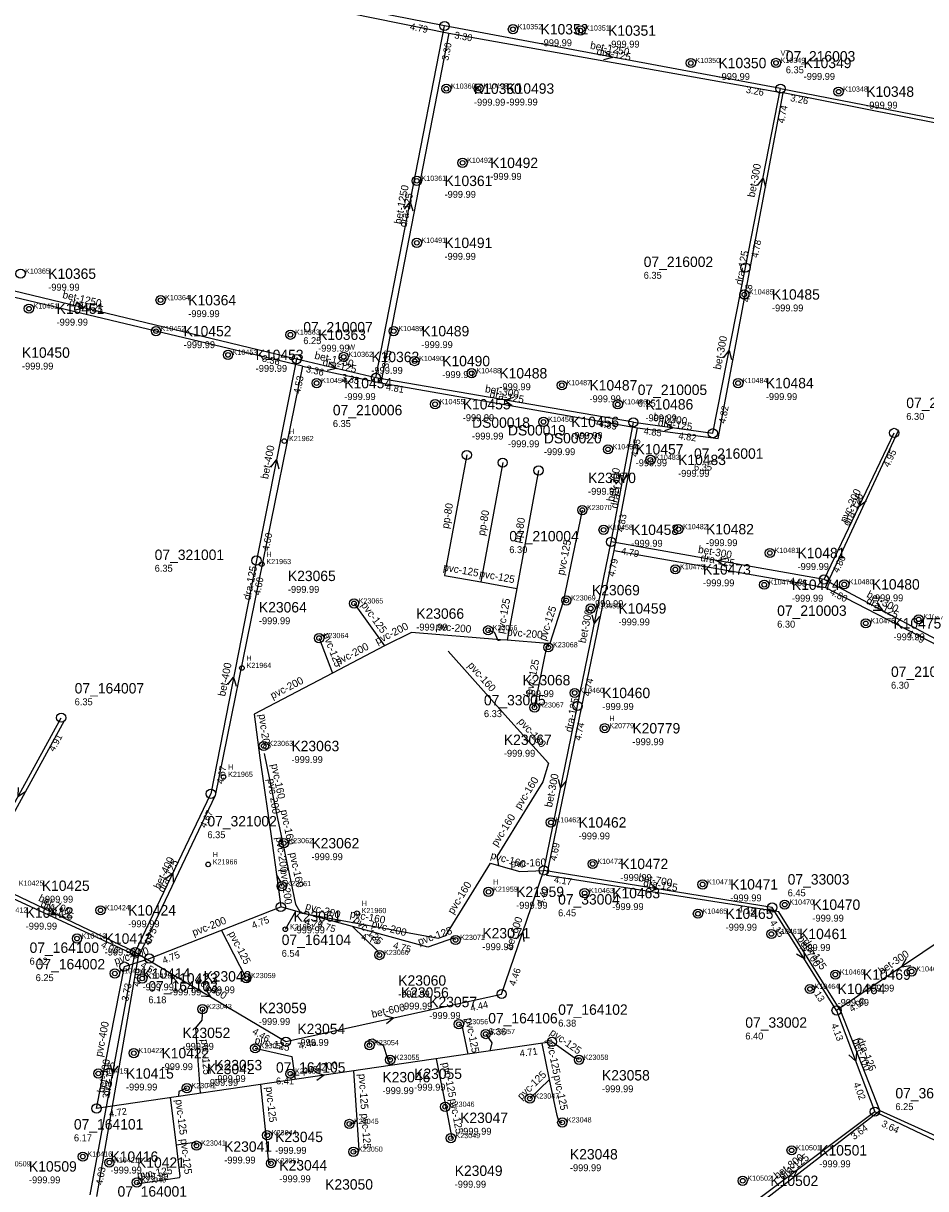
# Model space of a CAD drawing. Header units: metres. Extents: x 164250 to 165477, y 448735 to 450145.
# Tile 15 of 36: x 165135 to 165292, y 448998 to 449200. Entities that reach past the tile are written whole.
import ezdxf

# ---------------------------------------------------------------- set-up
doc = ezdxf.new("R2010")
doc.units = ezdxf.units.M

msp = doc.modelspace()

# ---------------------------------------------------------------- linework, layer by layer
at = {"layer": 'CON_BxH1000x1000mm', "linetype": 'Continuous'}
msp.add_lwpolyline([(165310.006, 448998.273), (165283.242, 449010.993)], dxfattribs=at)
at = {"layer": 'CON_BxH1250x1250mm', "linetype": 'Continuous'}
for points in [[(165196.691, 449138.245), (165208.589, 449199.263)], [(165266.883, 449188.387), (165208.589, 449199.263)], [(165266.883, 449188.387), (165348.078, 449172.656)], [(165182.92, 449141.477), (165109.232, 449159.246)], [(165196.691, 449138.245), (165182.92, 449141.477)]]:
    msp.add_lwpolyline(points, dxfattribs=at)
at = {"layer": 'CON_BxH125x125mm', "linetype": 'Continuous'}
for points in [[(165110.049, 449219.871), (165157.976, 449208.449), (165209.352, 449198.037)], [(165209.352, 449198.037), (165197.508, 449137.366)], [(165209.352, 449198.037), (165267.348, 449187.647)], [(165242.082, 449129.566), (165256.039, 449127.717), (165267.348, 449187.647)], [(165317.155, 449081.381), (165330.042, 449107.15), (165343.07, 449143.979), (165348.738, 449171.535), (165267.348, 449187.647)], [(165183.942, 449140.288), (165109.512, 449158.009)], [(165183.942, 449140.288), (165168.814, 449065.797), (165155.471, 449037.901)], [(165183.942, 449140.288), (165197.508, 449137.366)], [(165197.508, 449137.366), (165242.082, 449129.566)], [(165238.029, 449108.299), (165242.082, 449129.566)], [(165274.698, 449101.863), (165287.303, 449128.994)], [(165232.492, 449115.306), (165229.157, 449099.403)], [(165226.346, 449051.96), (165238.029, 449108.299)], [(165238.029, 449108.299), (165274.698, 449101.863)], [(165208.591, 449103.985), (165214.874, 449102.878)], [(165214.874, 449102.878), (165221.116, 449101.724)], [(165221.116, 449101.724), (165219.471, 449092.776)], [(165274.698, 449101.863), (165294.294, 449091.8), (165317.155, 449081.381)], [(165229.719, 449099.635), (165229.157, 449099.403)], [(165229.719, 449099.635), (165229.157, 449099.403)], [(165192.876, 449099.116), (165198.189, 449091.752)], [(165229.157, 449099.403), (165226.847, 449092.158), (165226.617, 449092.176)], [(165216.154, 449094.468), (165216.793, 449094.279), (165217.194, 449094.199), (165217.845, 449092.747), (165218.05, 449092.733), (165218.289, 449092.805)], [(165186.818, 449093.113), (165189.17, 449087.026)], [(165224.2, 449081.077), (165226.421, 449092.189)], [(165226.617, 449092.176), (165226.421, 449092.189)], [(165226.602, 449091.514), (165226.617, 449092.176)], [(165127.296, 449050.883), (165142.65, 449078.833)], [(165180.347, 449050.105), (165180.189, 449050.83), (165179.402, 449052.115)], [(165284.138, 449011.21), (165277.328, 449028.421), (165266.604, 449045.627), (165226.346, 449051.96)], [(165127.296, 449050.883), (165155.471, 449037.901)], [(165180.963, 449042.616), (165182.757, 449045.739)], [(165197.29, 449038.152), (165196.908, 449038.958), (165192.594, 449043.082)], [(165174.185, 449034.149), (165169.881, 449042.454)], [(165210.497, 449040.774), (165210.121, 449041.109), (165205.678, 449039.542)], [(165148.273, 448996.291), (165155.471, 449037.901)], [(165166.588, 449028.766), (165166.47, 449026.84), (165165.402, 449025.538), (165166.158, 449014.179)], [(165211.068, 449026.156), (165211.603, 449025.946), (165212.601, 449020.939)], [(165195.57, 449022.516), (165195.502, 449023.533), (165196.117, 449023.619), (165197.945, 449022.542), (165198.682, 449020.233)], [(165215.735, 449024.454), (165216.808, 449022.958), (165216.444, 449021.511)], [(165226.814, 449016.601), (165225.549, 449022.838)], [(165231.922, 449019.985), (165231.873, 449020.074), (165231.656, 449020.263), (165231.243, 449020.242), (165227.229, 449023.109)], [(165175.732, 449021.979), (165182.108, 449020.545), (165182.555, 449017.345)], [(165199.154, 449019.97), (165199.087, 449020.412), (165198.682, 449020.233)], [(165198.682, 449020.233), (165199.15, 449018.995)], [(165208.994, 449011.271), (165207.202, 449020.184)], [(165181.844, 449017.583), (165182.555, 449017.345)], [(165182.555, 449017.345), (165182.647, 449016.588)], [(165193.415, 449009.601), (165192.861, 449018.098)], [(165223.386, 449013.264), (165226.814, 449016.601)], [(165229.013, 449009.123), (165228.629, 449009.144), (165228.39, 449009.332), (165228.134, 449010.323), (165226.814, 449016.601)], [(165163.876, 449015.062), (165162.488, 449014.507), (165162.438, 449013.633)], [(165177.594, 449007.346), (165176.732, 449015.721)], [(165162.086, 449005.175), (165161.038, 449013.43)], [(165208.699, 449011.845), (165208.994, 449011.271)], [(165209.683, 449006.401), (165209.907, 449006.457), (165209.688, 449007.594), (165208.994, 449011.271)], [(165257.024, 448990.272), (165284.138, 449011.21)], [(165284.138, 449011.21), (165310.1, 448999.44)], [(165192.068, 449008.871), (165192.507, 449008.911), (165193.415, 449009.601)], [(165192.778, 449004.045), (165193.648, 449004.094), (165193.798, 449004.353), (165193.415, 449009.601)], [(165177.817, 449006.904), (165177.594, 449007.346)], [(165178.48, 449002.032), (165178.125, 449002.251), (165177.937, 449003.858), (165177.594, 449007.346)], [(165155.188, 448998.708), (165155.48, 448998.523), (165162.606, 448999.599), (165162.742, 448999.821), (165162.086, 449005.175)], [(165165.553, 449005.106), (165165.444, 449005.517), (165165.182, 449005.659), (165162.086, 449005.175)]]:
    msp.add_lwpolyline(points, dxfattribs=at)
at = {"layer": 'CON_BxH160x160mm', "linetype": 'Continuous'}
for points in [[(165209.193, 449090.865), (165219.572, 449079.248)], [(165219.572, 449079.248), (165226.629, 449071.415), (165225.658, 449068.17), (165222.912, 449063.776)], [(165177.301, 449073.107), (165179.616, 449061.817)], [(165222.912, 449063.776), (165217.629, 449055.258), (165217.928, 449053.691)], [(165179.616, 449061.817), (165180.584, 449057.213)], [(165180.584, 449057.213), (165182.702, 449046.99), (165183.617, 449045.485), (165207.456, 449041.063), (165208.805, 449041.553), (165216.552, 449054.083), (165217.928, 449053.691)], [(165217.928, 449053.691), (165221.644, 449052.635), (165225.813, 449052.826)]]:
    msp.add_lwpolyline(points, dxfattribs=at)
at = {"layer": 'CON_BxH200x200mm', "linetype": 'Continuous'}
for points in [[(165274.425, 449103.279), (165286.591, 449128.687)], [(165202.839, 449094.082), (165198.189, 449091.752)], [(165218.289, 449092.805), (165202.839, 449094.082)], [(165198.189, 449091.752), (165189.17, 449087.026)], [(165219.471, 449092.776), (165218.289, 449092.805)], [(165226.421, 449092.189), (165219.471, 449092.776)], [(165189.17, 449087.026), (165175.526, 449079.948)], [(165127.027, 449051.929), (165142.078, 449079.313)], [(165175.526, 449079.948), (165176.553, 449072.375)], [(165176.553, 449072.375), (165178.667, 449057.545)], [(165178.667, 449057.545), (165179.402, 449052.115)], [(165179.402, 449052.115), (165180.165, 449046.491)], [(165157.369, 449037.541), (165180.165, 449046.491)], [(165182.757, 449045.739), (165180.165, 449046.491)], [(165192.594, 449043.082), (165182.757, 449045.739)], [(165205.678, 449039.542), (165192.594, 449043.082)], [(165153.062, 449036.154), (165157.369, 449037.541)], [(165227.229, 449023.109), (165148.209, 449011.555)]]:
    msp.add_lwpolyline(points, dxfattribs=at)
at = {"layer": 'CON_BxH300x300mm', "linetype": 'Continuous'}
for points in [[(165208.589, 449199.263), (165158.119, 449209.226)], [(165260.795, 449157.362), (165266.883, 449188.387)], [(165255.145, 449128.625), (165260.795, 449157.362)], [(165241.347, 449130.533), (165196.691, 449138.245)], [(165237.48, 449109.795), (165241.347, 449130.533)], [(165241.347, 449130.533), (165255.145, 449128.625)], [(165231.639, 449081.35), (165237.48, 449109.795)], [(165274.425, 449103.279), (165237.48, 449109.795)], [(165294.707, 449092.452), (165274.425, 449103.279)], [(165225.813, 449052.826), (165231.639, 449081.35)], [(165299.134, 449043.695), (165276.609, 449028.555)]]:
    msp.add_lwpolyline(points, dxfattribs=at)
at = {"layer": 'CON_BxH400x400mm', "linetype": 'Continuous'}
for points in [[(165182.92, 449141.477), (165175.949, 449106.559)], [(165175.949, 449106.559), (165168.027, 449066.122)], [(165154.91, 449038.671), (165168.027, 449066.122)], [(165148.209, 449011.555), (165153.062, 449036.154)]]:
    msp.add_lwpolyline(points, dxfattribs=at)
at = {"layer": 'CON_BxH500x500mm', "linetype": 'Continuous'}
msp.add_lwpolyline([(165147.083, 448996.572), (165154.91, 449038.671)], dxfattribs=at)
at = {"layer": 'CON_BxH600x600mm', "linetype": 'Continuous'}
for points in [[(165218.493, 449031.394), (165225.813, 449052.826)], [(165154.91, 449038.671), (165181.056, 449023.14)], [(165181.056, 449023.14), (165218.493, 449031.394)]]:
    msp.add_lwpolyline(points, dxfattribs=at)
at = {"layer": 'CON_BxH700x700mm', "linetype": 'Continuous'}
for points in [[(165154.91, 449038.671), (165127.027, 449051.929)], [(165265.435, 449046.404), (165225.813, 449052.826)], [(165276.609, 449028.555), (165265.435, 449046.404)], [(165276.609, 449028.555), (165283.242, 449010.993)]]:
    msp.add_lwpolyline(points, dxfattribs=at)
at = {"layer": 'CON_BxH800x800mm', "linetype": 'Continuous'}
msp.add_lwpolyline([(165283.242, 449010.993), (165256.177, 448990.649)], dxfattribs=at)
at = {"layer": 'CON_BxH80x80mm', "linetype": 'Continuous'}
for points in [[(165212.44, 449124.867), (165208.589, 449104.019), (165208.591, 449103.985)], [(165218.675, 449123.541), (165214.874, 449102.878)], [(165224.903, 449122.168), (165221.116, 449101.724)]]:
    msp.add_lwpolyline(points, dxfattribs=at)
at = {"layer": 'NOD_doorspuitpunt'}
for centre in [(165212.44, 449124.87), (165218.67, 449123.54), (165224.9, 449122.17)]:
    msp.add_circle(centre, 0.8, dxfattribs=at)
at = {"layer": 'NOD_inspectieput'}
for centre in [(165208.59, 449199.26), (165266.88, 449188.39), (165260.8, 449157.36), (165182.92, 449141.48), (165196.69, 449138.24), (165241.35, 449130.53), (165255.14, 449128.63), (165286.59, 449128.69), (165237.48, 449109.79), (165175.95, 449106.56), (165274.42, 449103.28), (165231.64, 449081.35), (165142.08, 449079.31), (165168.03, 449066.12), (165225.81, 449052.83), (165180.17, 449046.49), (165265.43, 449046.4), (165154.91, 449038.67), (165153.06, 449036.15), (165157.37, 449037.54), (165218.49, 449031.39), (165276.61, 449028.55), (165181.06, 449023.14), (165227.23, 449023.11), (165148.21, 449011.55), (165283.24, 449010.99)]:
    msp.add_circle(centre, 0.8, dxfattribs=at)
at = {"layer": 'NOD_onbekend'}
for centre in [(165220.45, 449198.69), (165232.17, 449198.46), (165251.32, 449192.83), (165266.09, 449192.85), (165208.89, 449188.38), (165214.51, 449188.41), (165276.95, 449187.87), (165211.71, 449175.52), (165203.78, 449172.4), (165203.77, 449161.65), (165135.02, 449156.3), (165159.32, 449151.71), (165260.6, 449152.7), (165136.47, 449150.24), (165158.52, 449146.34), (165181.85, 449145.72), (165199.77, 449146.34), (165171.02, 449142.22), (165191.09, 449141.87), (165203.38, 449141.15), (165186.39, 449137.33), (165213.3, 449139.04), (165259.52, 449137.33), (165228.93, 449136.95), (165206.95, 449133.67), (165238.64, 449133.64), (165225.76, 449130.6), (165236.94, 449125.85), (165244.31, 449124.02), (165232.49, 449115.31), (165236.18, 449111.89), (165249.16, 449112), (165265.03, 449107.87), (165248.63, 449105.03), (165264.05, 449102.37), (165277.93, 449102.43), (165192.88, 449099.12), (165229.72, 449099.64), (165233.95, 449098.26), (165281.67, 449095.67), (165290.85, 449096.37), (165186.82, 449093.11), (165216.15, 449094.47), (165226.6, 449091.51), (165231.16, 449083.6), (165224.2, 449081.08), (165236.38, 449077.48), (165177.22, 449074.4), (165227.04, 449061.15), (165180.69, 449057.55), (165234.29, 449053.95), (165253.35, 449050.4), (165180.35, 449050.1), (165216.21, 449049.12), (165232.88, 449048.89), (165267.61, 449046.89), (165148.89, 449045.91), (165252.55, 449045.32), (165144.82, 449041.01), (165210.5, 449040.77), (165265.3, 449041.8), (165197.29, 449038.15), (165151.38, 449034.96), (165156.13, 449034.1), (165174.18, 449034.15), (165276.38, 449034.76), (165289.63, 449035.31), (165271.98, 449032.27), (165166.59, 449028.77), (165211.07, 449026.16), (165215.73, 449024.45), (165175.73, 449021.98), (165195.57, 449022.52), (165154.68, 449021.14), (165199.15, 449019.97), (165231.92, 449019.98), (165148.51, 449017.61), (165181.84, 449017.58), (165163.88, 449015.06), (165208.7, 449011.84), (165223.39, 449013.26), (165192.07, 449008.87), (165229.01, 449009.12), (165177.82, 449006.9), (165209.68, 449006.4), (165165.55, 449005.11), (165192.78, 449004.04), (165268.8, 449004.29), (165145.82, 449003.2), (165150.43, 449002.16), (165178.48, 449002.03), (165155.19, 448998.71), (165260.32, 448999.01)]:
    msp.add_circle(centre, 0.8, dxfattribs=at)
at = {"layer": 'onbekend'}
for centre in [(165214.51, 449188.41), (165211.71, 449175.52), (165203.78, 449172.4), (165203.38, 449141.15), (165228.93, 449136.95), (165259.52, 449137.33), (165244.31, 449124.02), (165249.16, 449112), (165265.03, 449107.87), (165277.93, 449102.43), (165236.38, 449077.48), (165227.04, 449061.15), (165234.29, 449053.95), (165232.88, 449048.89), (165253.35, 449050.4), (165267.61, 449046.89), (165148.89, 449045.91), (165252.55, 449045.32), (165156.13, 449034.1), (165154.68, 449021.14)]:
    msp.add_circle(centre, 0.4, dxfattribs=at)
at = {"layer": 'PIJL'}
for points in [[(165236.45, 449194.8), (165237.74, 449193.82), (165236.19, 449193.38)], [(165262.86, 449171.6), (165263.84, 449172.87), (165264.27, 449171.32)], [(165201.66, 449167.48), (165202.64, 449168.75), (165203.07, 449167.2)], [(165144.84, 449151.4), (165146.08, 449150.36), (165144.51, 449150)], [(165256.99, 449141.72), (165257.97, 449142.99), (165258.4, 449141.44)], [(165188.57, 449140.89), (165189.81, 449139.86), (165188.24, 449139.49)], [(165220.56, 449134.85), (165219.02, 449134.39), (165220.32, 449133.43)], [(165246.92, 449130.49), (165248.25, 449129.58), (165246.72, 449129.06)], [(165178.45, 449122.75), (165179.43, 449124.02), (165179.86, 449122.46)], [(165238.97, 449121.71), (165239.41, 449120.16), (165240.39, 449121.45)], [(165280.48, 449117.59), (165280.51, 449115.98), (165281.78, 449116.97)], [(165257.5, 449107), (165255.95, 449106.54), (165257.25, 449105.58)], [(165283.63, 449099.18), (165284.57, 449097.87), (165282.96, 449097.91)], [(165234.14, 449097.13), (165234.56, 449095.57), (165235.55, 449096.84)], [(165171, 449085.07), (165171.99, 449086.34), (165172.42, 449084.79)], [(165134.62, 449067.23), (165134.55, 449065.62), (165135.88, 449066.54)], [(165228.31, 449068.64), (165228.73, 449067.09), (165229.72, 449068.35)], [(165160.2, 449051.41), (165161.47, 449052.4), (165161.5, 449050.79)], [(165244.32, 449050.56), (165245.62, 449049.61), (165244.09, 449049.13)], [(165139.98, 449046.57), (165140.97, 449045.3), (165139.36, 449045.27)], [(165221.01, 449040.98), (165222.15, 449042.11), (165222.37, 449040.51)], [(165270.87, 449039.08), (165271.02, 449037.48), (165269.65, 449038.32)], [(165288.66, 449037.53), (165287.87, 449036.13), (165289.47, 449036.33)], [(165167.11, 449032.26), (165167.98, 449030.91), (165166.38, 449031.02)], [(165198.21, 449027.66), (165199.77, 449027.27), (165198.52, 449026.25)], [(165280.09, 449021.38), (165279.93, 449019.77), (165278.74, 449020.87)], [(165150.55, 449019.17), (165151, 449017.62), (165151.97, 449018.91)], [(165186.19, 449017.84), (165187.72, 449017.33), (165186.4, 449016.41)], [(165268.13, 449000.53), (165269.71, 449000.82), (165268.99, 448999.38)]]:
    msp.add_lwpolyline(points, dxfattribs=at)
at = {"layer": 'straatkolk'}
for centre in [(165180.79, 449127.27), (165232.49, 449115.31), (165176.87, 449105.94), (165192.88, 449099.12), (165229.72, 449099.64), (165186.82, 449093.11), (165216.15, 449094.47), (165226.6, 449091.51), (165173.43, 449087.93), (165224.2, 449081.08), (165177.22, 449074.4), (165170.24, 449069.04), (165180.69, 449057.55), (165167.57, 449053.87), (165180.35, 449050.1), (165216.21, 449049.12), (165193.4, 449045.42), (165180.96, 449042.62), (165210.5, 449040.77), (165197.29, 449038.15), (165174.18, 449034.15), (165166.59, 449028.77), (165211.07, 449026.16), (165215.73, 449024.45), (165195.57, 449022.52), (165175.73, 449021.98), (165199.15, 449019.97), (165181.84, 449017.58), (165163.88, 449015.06), (165223.39, 449013.26), (165208.7, 449011.84), (165192.07, 449008.87), (165177.82, 449006.9), (165165.55, 449005.11), (165268.8, 449004.29), (165260.32, 448999.01)]:
    msp.add_circle(centre, 0.4, dxfattribs=at)
at = {"layer": 'trottoirkolk'}
for centre in [(165220.45, 449198.69), (165232.17, 449198.46), (165251.32, 449192.83), (165266.09, 449192.85), (165208.89, 449188.38), (165276.95, 449187.87), (165203.77, 449161.65), (165159.32, 449151.71), (165260.6, 449152.7), (165136.47, 449150.24), (165158.52, 449146.34), (165181.85, 449145.72), (165199.77, 449146.34), (165171.02, 449142.22), (165191.09, 449141.87), (165213.3, 449139.04), (165186.39, 449137.33), (165206.95, 449133.67), (165238.64, 449133.64), (165225.76, 449130.6), (165236.94, 449125.85), (165236.18, 449111.89), (165248.63, 449105.03), (165264.05, 449102.37), (165233.95, 449098.26), (165281.67, 449095.67), (165290.85, 449096.37), (165231.16, 449083.6), (165144.82, 449041.01), (165265.3, 449041.8), (165151.38, 449034.96), (165276.38, 449034.76), (165289.63, 449035.31), (165271.98, 449032.27), (165231.92, 449019.98), (165148.51, 449017.61), (165229.01, 449009.12), (165209.68, 449006.4), (165145.82, 449003.2), (165150.43, 449002.16), (165192.78, 449004.04), (165178.48, 449002.03), (165155.19, 448998.71)]:
    msp.add_circle(centre, 0.4, dxfattribs=at)

# ---------------------------------------------------------------- texts
at = {"layer": 'DMM_BxH1250x1250mm'}
for rotation, p in [(-10.57, (165233.78, 449195.33)), (78.97, (165201.08, 449164.81)), (-13.56, (165142.21, 449152.1)), (-13.21, (165185.94, 449141.57))]:
    msp.add_text('bet-1250', height=1.3, rotation=rotation, dxfattribs=at).set_placement(p)
at = {"layer": 'DMM_BxH125x125mm'}
for s, rotation, p in [('dra-125', -10.16, (165234.9, 449194.27)), ('dra-125', 78.95, (165201.97, 449164.27)), ('dra-125', 79.31, (165260.25, 449154.27)), ('dra-125', -13.39, (165143.37, 449150.76)), ('dra-125', -12.16, (165187.32, 449140.36)), ('dra-125', -9.93, (165216.35, 449134.86)), ('dra-125', -7.55, (165245.56, 449129.9)), ('dra-125', 79.21, (165238.61, 449115.52)), ('dra-125', 65.08, (165278.76, 449112.45)), ('pvc-125', 78.16, (165229.31, 449103.94)), ('dra-125', -9.95, (165252.92, 449106.49)), ('dra-125', 78.52, (165174.89, 449099.62)), ('pvc-125', -9.99, (165208.29, 449104.83)), ('pvc-125', -10.47, (165214.56, 449103.74)), ('pvc-125', 79.58, (165218.87, 449093.8)), ('dra-125', -27.18, (165281.62, 449099.19)), ('pvc-125', -54.19, (165194.04, 449098.83)), ('pvc-125', 72.32, (165226.15, 449092.55)), ('pvc-125', -68.87, (165187.42, 449093.75)), ('pvc-125', 78.7, (165223.83, 449083.22)), ('dra-125', 78.28, (165230.69, 449076.72)), ('dra-125', 64.44, (165159.86, 449048.9)), ('dra-125', -8.94, (165243, 449050.11)), ('dra-125', -24.74, (165138.4, 449046.65)), ('pvc-125', -43.71, (165192.66, 449044.1)), ('pvc-125', 19.43, (165204.21, 449039.83)), ('pvc-125', -62.6, (165171.05, 449041.89)), ('dra-125', -58.07, (165270.71, 449040.54)), ('pvc-125', -78.73, (165212.16, 449027.15)), ('pvc-125', -35.54, (165226.72, 449024.45)), ('pvc-125', -86.19, (165166.33, 449023.52)), ('pvc-125', -12.68, (165175.55, 449022.82)), ('pvc-125', -78.53, (165226.23, 449023.44)), ('dra-125', -68.41, (165280.12, 449023.47)), ('dra-125', 80.19, (165150.48, 449013.63)), ('pvc-125', -78.63, (165208.14, 449019.43)), ('pvc-125', -86.27, (165193.68, 449017.52)), ('pvc-125', 44.23, (165221.94, 449012.97)), ('pvc-125', -78.13, (165227.48, 449017.19)), ('pvc-125', -84.12, (165177.56, 449015.24)), ('pvc-125', -82.76, (165161.88, 449013.04)), ('pvc-125', -79.31, (165209.44, 449013.14)), ('pvc-125', -85.83, (165194.12, 449010.65)), ('pvc-125', -83.01, (165162.74, 449006.22)), ('dra-125', 37.68, (165267.23, 448999.15)), ('pvc-125', 8.59, (165155.34, 448999.3))]:
    msp.add_text(s, height=1.3, rotation=rotation, dxfattribs=at).set_placement(p)
at = {"layer": 'DMM_BxH160x160mm'}
for rotation, p in [(-48.22, (165212.53, 449088.3)), (-47.98, (165221.24, 449078.58)), (-78.41, (165178.48, 449071.19)), (58, (165221.7, 449063.29)), (-78.13, (165180.11, 449063.22)), (58.19, (165217.68, 449056.85)), (-78.3, (165181.67, 449055.81)), (-15.86, (165216.49, 449054.91)), (2.62, (165220.06, 449053.34)), (58.27, (165210.09, 449045.13)), (-10.51, (165192.1, 449044.7))]:
    msp.add_text('pvc-160', height=1.3, rotation=rotation, dxfattribs=at).set_placement(p)
at = {"layer": 'DMM_BxH200x200mm'}
for rotation, p in [(64.41, (165278.23, 449113.02)), (26.61, (165196.92, 449091.98)), (-4.72, (165207, 449094.53)), (-4.83, (165219.39, 449093.56)), (27.65, (165190.09, 449088.38)), (27.42, (165178.75, 449082.5)), (-82.28, (165176.34, 449079.85)), (-81.89, (165177.87, 449068.67)), (-82.29, (165179.32, 449058.54)), (-82.27, (165180.07, 449053.01)), (-15.12, (165184.36, 449046.1)), (21.44, (165165.09, 449041.41)), (-15.14, (165195.83, 449043)), (17.85, (165151.51, 449036.46)), (8.32, (165184, 449017.58))]:
    msp.add_text('pvc-200', height=1.3, rotation=rotation, dxfattribs=at).set_placement(p)
at = {"layer": 'DMM_BxH300x300mm'}
for rotation, p in [(78.9, (165262.38, 449169.46)), (78.88, (165256.5, 449139.59)), (-9.8, (165215.55, 449135.77)), (-7.87, (165244.75, 449130.87)), (79.44, (165237.97, 449116.71)), (-10, (165252.51, 449107.92)), (-28.09, (165281.71, 449100.28)), (78.4, (165233.06, 449092.16)), (78.46, (165227.22, 449063.69)), (33.91, (165284.42, 449034.74))]:
    msp.add_text('bet-300', height=1.3, rotation=rotation, dxfattribs=at).set_placement(p)
at = {"layer": 'DMM_BxH400x400mm'}
for s, rotation, p in [('bet-400', 78.71, (165177.95, 449120.62)), ('bet-400', 78.92, (165170.52, 449082.93)), ('bet-400', 64.46, (165159.2, 449049.46)), ('pvc-400', 78.84, (165149.17, 449020.43))]:
    msp.add_text(s, height=1.3, rotation=rotation, dxfattribs=at).set_placement(p)
at = {"layer": 'DMM_BxH500x500mm'}
msp.add_text('bet-500', height=1.3, rotation=79.47, dxfattribs=at).set_placement((165149.56, 449014.17))
at = {"layer": 'DMM_BxH600x600mm'}
for rotation, p in [(71.14, (165220.25, 449038.94)), (-30.71, (165165.26, 449033.42)), (12.43, (165196.07, 449027.26))]:
    msp.add_text('bet-600', height=1.3, rotation=rotation, dxfattribs=at).set_placement(p)
at = {"layer": 'DMM_BxH700x700mm'}
for rotation, p in [(-9.21, (165242.16, 449050.99)), (-25.43, (165138.02, 449047.58)), (-57.95, (165269.74, 449040.98)), (-69.31, (165279.37, 449023.46))]:
    msp.add_text('bet-700', height=1.3, rotation=rotation, dxfattribs=at).set_placement(p)
at = {"layer": 'DMM_BxH800x800mm'}
msp.add_text('bet-800', height=1.3, rotation=36.93, dxfattribs=at).set_placement((165266.33, 448999.25))
at = {"layer": 'DMM_BxH80x80mm'}
for rotation, p in [(79.53, (165209.28, 449112.02)), (79.58, (165215.55, 449110.8)), (79.51, (165221.78, 449109.52))]:
    msp.add_text('pp-80', height=1.3, rotation=rotation, dxfattribs=at).set_placement(p)
at = {"layer": 'INV_BxH1000x1000mm'}
msp.add_text('3.64', height=1.2, rotation=-25.42, dxfattribs=at).set_placement((165284.28, 449008.51))
at = {"layer": 'INV_BxH1250x1250mm'}
for s, rotation, p in [('3.30', -10.57, (165210.22, 449197.13)), ('3.30', 78.97, (165209.24, 449193.19)), ('3.26', -10.57, (165260.81, 449187.69)), ('3.26', -10.96, (165268.5, 449186.24)), ('3.36', -13.56, (165176.82, 449141.1)), ('3.35', 78.97, (165198.84, 449139.86)), ('3.36', -13.21, (165184.46, 449139.27)), ('3.35', -13.21, (165190.59, 449137.83))]:
    msp.add_text(s, height=1.2, rotation=rotation, dxfattribs=at).set_placement(p)
at = {"layer": 'INV_BxH200x200mm'}
for s, rotation, p in [('4.95', 64.41, (165285.69, 449122.64)), ('4.80', 64.41, (165276.91, 449104.31)), ('4.91', 61.21, (165140.84, 449073.33)), ('4.75', 21.44, (165175.39, 449042.68)), ('4.75', -15.12, (165184.22, 449043.48)), ('4.75', -15.12, (165186.49, 449042.87)), ('4.75', -15.14, (165194.05, 449040.82)), ('4.75', 21.44, (165159.89, 449036.6)), ('4.75', -15.14, (165199.57, 449039.33)), ('4.71', 8.32, (165221.71, 449020.48)), ('4.72', 8.32, (165150.45, 449010.06))]:
    msp.add_text(s, height=1.2, rotation=rotation, dxfattribs=at).set_placement(p)
at = {"layer": 'INV_BxH300x300mm'}
for s, rotation, p in [('4.79', -11.17, (165202.51, 449198.63)), ('4.74', 78.9, (165267.52, 449182.31)), ('4.78', 78.9, (165262.95, 449158.98)), ('4.78', 78.88, (165261.43, 449151.28)), ('4.81', -9.8, (165198.36, 449136.13)), ('4.82', 78.88, (165257.3, 449130.24)), ('4.85', -9.8, (165235.29, 449129.75)), ('4.85', -7.87, (165243.08, 449128.48)), ('4.82', -7.87, (165249.11, 449127.64)), ('4.85', 79.44, (165242.05, 449124.46)), ('4.83', 79.44, (165239.62, 449111.43)), ('4.79', -10, (165239.14, 449107.67)), ('4.79', 78.4, (165238.07, 449103.71)), ('4.85', -10, (165268.36, 449102.52)), ('4.80', -28.09, (165275.34, 449100.75)), ('4.79', -28.09, (165288.71, 449093.61)), ('4.74', 78.4, (165233.8, 449082.95)), ('4.74', 78.46, (165232.23, 449075.27)), ('4.69', 78.46, (165227.98, 449054.43)), ('4.90', 33.91, (165279.27, 449028.18))]:
    msp.add_text(s, height=1.2, rotation=rotation, dxfattribs=at).set_placement(p)
at = {"layer": 'INV_BxH400x400mm'}
for s, rotation, p in [('4.53', 78.71, (165183.54, 449135.4)), ('4.60', 78.71, (165178.11, 449108.17)), ('4.60', 78.92, (165176.59, 449100.48)), ('4.67', 78.92, (165170.18, 449067.74)), ('4.67', 64.46, (165167.13, 449060.08)), ('4.75', 64.46, (165157.4, 449039.7)), ('3.73', 78.84, (165153.7, 449030.08)), ('3.73', 78.84, (165150.36, 449013.17))]:
    msp.add_text(s, height=1.2, rotation=rotation, dxfattribs=at).set_placement(p)
at = {"layer": 'INV_BxH500x500mm'}
for s, p in [('4.09', (165155.61, 449032.6)), ('4.03', (165149.22, 448998.21))]:
    msp.add_text(s, height=1.2, rotation=79.47, dxfattribs=at).set_placement(p)
at = {"layer": 'INV_BxH600x600mm'}
for s, rotation, p in [('4.41', 71.14, (165225.63, 449046.72)), ('4.51', -30.71, (165155.71, 449036.1)), ('4.46', 71.14, (165220.84, 449032.7)), ('4.44', 12.43, (165213.18, 449028.38)), ('4.46', -30.71, (165175.12, 449024.57)), ('4.46', 12.43, (165183.4, 449021.81))]:
    msp.add_text(s, height=1.2, rotation=rotation, dxfattribs=at).set_placement(p)
at = {"layer": 'INV_BxH700x700mm'}
for s, rotation, p in [('4.17', -9.21, (165227.5, 449050.73)), ('4.15', -9.21, (165259.38, 449045.56)), ('4.15', -57.95, (165264.97, 449043.75)), ('4.09', -25.43, (165148.86, 449039.55)), ('4.13', -57.95, (165271.98, 449032.55)), ('4.13', -69.31, (165275.63, 449026.05)), ('4.02', -69.31, (165279.49, 449015.82))]:
    msp.add_text(s, height=1.2, rotation=rotation, dxfattribs=at).set_placement(p)
at = {"layer": 'INV_BxH800x800mm'}
msp.add_text('3.64', height=1.2, rotation=36.93, dxfattribs=at).set_placement((165279.66, 449006.05))
at = {"layer": 'KO_INSPECTIE'}
for s, p in [('VT', (165266.89, 449194.11)), ('W', (165191.89, 449143.13)), ('H', (165181.59, 449128.53)), ('H', (165177.67, 449107.2)), ('H', (165174.23, 449089.19)), ('H', (165237.18, 449078.74)), ('H', (165171.04, 449070.3)), ('H', (165168.37, 449055.13)), ('H', (165217.01, 449050.38)), ('H', (165194.2, 449046.68))]:
    msp.add_text(s, height=0.9, dxfattribs=at).set_placement(p)
at = {"layer": 'KO_NUMMER'}
for s, p in [('K10352', (165221.25, 449198.69)), ('K10351', (165232.97, 449198.46)), ('K10350', (165252.12, 449192.83)), ('K10349', (165266.89, 449192.85)), ('K10360', (165209.69, 449188.38)), ('K10493', (165215.31, 449188.41)), ('K10348', (165277.75, 449187.87)), ('K10492', (165212.51, 449175.52)), ('K10361', (165204.58, 449172.4)), ('K10491', (165204.57, 449161.65)), ('K10365', (165135.82, 449156.3)), ('K10364', (165160.12, 449151.71)), ('K10485', (165261.4, 449152.7)), ('K10451', (165137.27, 449150.24)), ('K10452', (165159.32, 449146.34)), ('K10363', (165182.65, 449145.72)), ('K10489', (165200.57, 449146.34)), ('K10453', (165171.82, 449142.22)), ('K10362', (165191.89, 449141.87)), ('K10490', (165204.18, 449141.15)), ('K10488', (165214.1, 449139.04)), ('K10454', (165187.19, 449137.33)), ('K10487', (165229.73, 449136.95)), ('K10484', (165260.33, 449137.33)), ('K10455', (165207.75, 449133.67)), ('K10486', (165239.44, 449133.64)), ('K10456', (165226.56, 449130.6)), ('K21962', (165181.59, 449127.27)), ('K10457', (165237.74, 449125.85)), ('K10483', (165245.11, 449124.02)), ('K23070', (165233.29, 449115.31)), ('K10458', (165236.98, 449111.89)), ('K10482', (165249.96, 449112)), ('K10481', (165265.83, 449107.87)), ('K21963', (165177.67, 449105.94)), ('K10473', (165249.43, 449105.03)), ('K10474', (165264.85, 449102.37)), ('K10480', (165278.73, 449102.43)), ('K23065', (165193.68, 449099.12)), ('K23069', (165230.52, 449099.64)), ('K10459', (165234.76, 449098.26)), ('K10475', (165282.47, 449095.67)), ('K10479', (165291.65, 449096.37)), ('K23064', (165187.62, 449093.11)), ('K23066', (165216.95, 449094.47)), ('K23068', (165227.4, 449091.51)), ('K21964', (165174.23, 449087.93)), ('K10460', (165231.96, 449083.6)), ('K23067', (165225, 449081.08)), ('K20779', (165237.18, 449077.48)), ('K23063', (165178.02, 449074.4)), ('K21965', (165171.04, 449069.04)), ('K10462', (165227.84, 449061.15)), ('K23062', (165181.49, 449057.55)), ('K21966', (165168.37, 449053.87)), ('K10472', (165235.09, 449053.95)), ('K10425', (165134.71, 449050.17)), ('K23061', (165181.15, 449050.1)), ('K10471', (165254.15, 449050.4)), ('K21959', (165217.01, 449049.12)), ('K10463', (165233.68, 449048.89)), ('K10470', (165268.41, 449046.89)), ('K10412', (165131.91, 449045.51)), ('K10424', (165149.69, 449045.91)), ('K21960', (165194.2, 449045.42)), ('K10465', (165253.35, 449045.32)), ('K21961', (165181.76, 449042.62)), ('K10413', (165145.62, 449041.01)), ('K23071', (165211.3, 449040.77)), ('K10461', (165266.11, 449041.8)), ('K23060', (165198.09, 449038.15)), ('K10414', (165152.18, 449034.96)), ('K10423', (165156.93, 449034.1)), ('K23059', (165174.99, 449034.15)), ('K10469', (165277.18, 449034.76)), ('K10466', (165290.43, 449035.31)), ('K10464', (165272.78, 449032.27)), ('K23043', (165167.39, 449028.77)), ('K23056', (165211.87, 449026.16)), ('K23057', (165216.54, 449024.45)), ('K23052', (165176.53, 449021.98)), ('K23054', (165196.37, 449022.52)), ('K10422', (165155.48, 449021.14)), ('K23055', (165199.95, 449019.97)), ('K23058', (165232.72, 449019.98)), ('K10415', (165149.31, 449017.61)), ('K23053', (165182.64, 449017.58)), ('K23042', (165164.68, 449015.06)), ('K23046', (165209.5, 449011.84)), ('K23047', (165224.19, 449013.26)), ('K23045', (165192.87, 449008.87)), ('K23048', (165229.81, 449009.12)), ('K23044', (165178.62, 449006.9)), ('K23049', (165210.48, 449006.4)), ('K23041', (165166.35, 449005.11)), ('K23050', (165193.58, 449004.04)), ('K10501', (165269.6, 449004.29)), ('K10416', (165146.62, 449003.2)), ('K10421', (165151.23, 449002.16)), ('K23051', (165179.28, 449002.03)), ('K10509', (165132.48, 449001.5)), ('K23040', (165155.99, 448998.71)), ('K10502', (165261.12, 448999.01))]:
    msp.add_text(s, height=0.9, dxfattribs=at).set_placement(p)
at = {"layer": 'NLV_doorspuitpunt'}
for p in [(165213.36, 449127.54), (165219.59, 449126.21), (165225.82, 449124.84)]:
    msp.add_text('-999.99', height=1.2, dxfattribs=at).set_placement(p)
at = {"layer": 'NLV_inspectieput'}
for s, p in [('6.35', (165267.8, 449191.06)), ('6.35', (165243.14, 449155.42)), ('6.25', (165184.08, 449144.09)), ('6.25', (165242.1, 449133.23)), ('6.30', (165288.7, 449130.96)), ('6.35', (165189.21, 449129.71)), ('6.35', (165251.87, 449122.17)), ('6.30', (165219.82, 449107.85)), ('6.35', (165158.29, 449104.62)), ('6.30', (165266.3, 449094.93)), ('6.30', (165286.05, 449084.34)), ('6.35', (165144.41, 449081.47)), ('6.33', (165215.42, 449079.41)), ('6.35', (165167.44, 449058.42)), ('6.45', (165268.12, 449048.34)), ('6.45', (165228.29, 449044.87)), ('6.54', (165180.33, 449037.85)), ('6.12', (165136.59, 449036.49)), ('6.25', (165137.64, 449033.63)), ('6.18', (165157.2, 449029.8)), ('6.38', (165228.31, 449025.75)), ('6.36', (165216.17, 449024.26)), ('6.40', (165260.77, 449023.51)), ('6.41', (165179.34, 449015.72)), ('6.25', (165286.81, 449011.26)), ('6.17', (165144.28, 449005.86))]:
    msp.add_text(s, height=1.2, dxfattribs=at).set_placement(p)
at = {"layer": 'NLV_onbekend'}
for p in [(165225.25, 449195.75), (165236.97, 449195.51), (165256.12, 449189.89), (165270.89, 449189.91), (165213.69, 449185.43), (165219.31, 449185.47), (165281.75, 449184.93), (165216.51, 449172.58), (165208.58, 449169.46), (165208.57, 449158.71), (165139.82, 449153.36), (165164.12, 449148.77), (165265.4, 449149.76), (165141.27, 449147.3), (165163.32, 449143.39), (165186.65, 449142.78), (165204.57, 449143.4), (165135.27, 449139.68), (165175.82, 449139.28), (165195.89, 449138.93), (165208.18, 449138.21), (165218.1, 449136.1), (165191.19, 449134.39), (165233.73, 449134.01), (165264.33, 449134.39), (165211.75, 449130.73), (165243.44, 449130.7), (165230.56, 449127.66), (165241.74, 449122.91), (165249.11, 449121.08), (165233.49, 449117.96), (165240.98, 449108.95), (165253.96, 449109.06), (165269.83, 449104.93), (165181.41, 449100.96), (165253.43, 449102.09), (165234.17, 449098.49), (165268.85, 449099.43), (165282.73, 449099.49), (165176.38, 449095.52), (165203.68, 449094.42), (165238.76, 449095.32), (165286.47, 449092.73), (165222.11, 449082.88), (165235.96, 449080.66), (165241.18, 449074.54), (165218.88, 449072.54), (165182.02, 449071.46), (165231.84, 449058.2), (165185.49, 449054.61), (165239.09, 449051), (165138.71, 449047.23), (165221.01, 449046.18), (165237.68, 449045.95), (165258.15, 449047.46), (165272.41, 449043.95), (165135.91, 449042.57), (165153.69, 449042.97), (165182.38, 449041.91), (165257.35, 449042.38), (165149.62, 449038.07), (165215.15, 449039), (165270.11, 449038.86), (165156.18, 449032.02), (165281.18, 449031.82), (165160.93, 449031.16), (165166.76, 449031.52), (165200.56, 449030.8), (165201.02, 449028.71), (165276.78, 449029.33), (165176.36, 449026.03), (165205.93, 449027.07), (165163.11, 449021.72), (165183.05, 449022.4), (165159.48, 449018.2), (165167.33, 449015.46), (165168.64, 449016.13), (165153.31, 449014.67), (165197.81, 449014.04), (165203.31, 449014.63), (165235.9, 449014.36), (165211.29, 449006.99), (165179.19, 449003.68), (165170.35, 449002), (165273.6, 449001.35), (165150.62, 449000.26), (165155.23, 448999.22), (165230.34, 449000.67), (165136.48, 448998.56), (165179.92, 448998.75), (165210.35, 448997.81)]:
    msp.add_text('-999.99', height=1.2, dxfattribs=at).set_placement(p)
at = {"layer": 'NNR_doorspuitpunt'}
for s, p in [('DS00018', (165213.36, 449129.58)), ('DS00019', (165219.59, 449128.25)), ('DS00020', (165225.82, 449126.88))]:
    msp.add_text(s, height=1.8, dxfattribs=at).set_placement(p)
at = {"layer": 'NNR_inspectieput'}
for s, p in [('07_216003', (165267.8, 449193.1)), ('07_216002', (165243.14, 449157.46)), ('07_210007', (165184.08, 449146.13)), ('07_210005', (165242.1, 449135.27)), ('07_210012', (165288.7, 449133)), ('07_210006', (165189.21, 449131.75)), ('07_216001', (165251.87, 449124.21)), ('07_210004', (165219.82, 449109.89)), ('07_321001', (165158.29, 449106.66)), ('07_210003', (165266.3, 449096.97)), ('07_210002', (165286.05, 449086.38)), ('07_164007', (165144.41, 449083.51)), ('07_33005', (165215.42, 449081.45)), ('07_321002', (165167.44, 449060.46)), ('07_33003', (165268.12, 449050.38)), ('07_33004', (165228.29, 449046.91)), ('07_164104', (165180.33, 449039.89)), ('07_164100', (165136.59, 449038.53)), ('07_164002', (165137.64, 449035.67)), ('07_164103', (165157.2, 449031.84)), ('07_164102', (165228.31, 449027.79)), ('07_164106', (165216.17, 449026.3)), ('07_33002', (165260.77, 449025.55)), ('07_164105', (165179.34, 449017.76)), ('07_366010', (165286.81, 449013.3)), ('07_164101', (165144.28, 449007.9)), ('07_164001', (165151.85, 448996.26))]:
    msp.add_text(s, height=1.8, dxfattribs=at).set_placement(p)
at = {"layer": 'NNR_onbekend'}
for s, p in [('K10352', (165225.25, 449197.79)), ('K10351', (165236.97, 449197.56)), ('K10350', (165256.12, 449191.93)), ('K10349', (165270.89, 449191.95)), ('K10360', (165213.69, 449187.48)), ('K10493', (165219.31, 449187.51)), ('K10348', (165281.75, 449186.97)), ('K10492', (165216.51, 449174.62)), ('K10361', (165208.58, 449171.5)), ('K10491', (165208.57, 449160.75)), ('K10365', (165139.82, 449155.4)), ('K10364', (165164.12, 449150.81)), ('K10485', (165265.4, 449151.8)), ('K10451', (165141.27, 449149.34)), ('K10452', (165163.32, 449145.44)), ('K10363', (165186.65, 449144.82)), ('K10489', (165204.57, 449145.44)), ('K10450', (165135.27, 449141.72)), ('K10453', (165175.82, 449141.32)), ('K10362', (165195.89, 449140.97)), ('K10490', (165208.18, 449140.25)), ('K10488', (165218.1, 449138.14)), ('K10454', (165191.19, 449136.43)), ('K10487', (165233.73, 449136.05)), ('K10484', (165264.33, 449136.43)), ('K10455', (165211.75, 449132.77)), ('K10486', (165243.44, 449132.74)), ('K10456', (165230.56, 449129.7)), ('K10457', (165241.74, 449124.95)), ('K10483', (165249.11, 449123.12)), ('K23070', (165233.49, 449120)), ('K10458', (165240.98, 449110.99)), ('K10482', (165253.96, 449111.1)), ('K10481', (165269.83, 449106.97)), ('K10473', (165253.43, 449104.13)), ('K23065', (165181.41, 449103)), ('K23069', (165234.17, 449100.53)), ('K10474', (165268.85, 449101.47)), ('K10480', (165282.73, 449101.53)), ('K23064', (165176.38, 449097.56)), ('K23066', (165203.68, 449096.46)), ('K10459', (165238.76, 449097.36)), ('K10475', (165286.47, 449094.77)), ('K23068', (165222.11, 449084.92)), ('K10460', (165235.96, 449082.7)), ('K20779', (165241.18, 449076.58)), ('K23063', (165182.02, 449073.5)), ('K23067', (165218.88, 449074.58)), ('K10462', (165231.84, 449060.25)), ('K23062', (165185.49, 449056.65)), ('K10472', (165239.09, 449053.05)), ('K10425', (165138.71, 449049.27)), ('K10471', (165258.15, 449049.5)), ('K21959', (165221.01, 449048.22)), ('K10463', (165237.68, 449047.99)), ('K10470', (165272.41, 449045.99)), ('K10412', (165135.91, 449044.61)), ('K10424', (165153.69, 449045.01)), ('K23061', (165182.38, 449043.95)), ('K10465', (165257.35, 449044.42)), ('K23071', (165215.15, 449041.04)), ('K10413', (165149.62, 449040.11)), ('K10461', (165270.11, 449040.91)), ('K10414', (165156.18, 449034.06)), ('K10423', (165160.93, 449033.2)), ('K23043', (165166.76, 449033.56)), ('K10469', (165281.18, 449033.86)), ('K23060', (165200.56, 449032.84)), ('K10464', (165276.78, 449031.37)), ('K23056', (165201.02, 449030.75)), ('K23057', (165205.93, 449029.11)), ('K23059', (165176.36, 449028.07)), ('K23052', (165163.11, 449023.76)), ('K23054', (165183.05, 449024.44)), ('K10422', (165159.48, 449020.24)), ('K23042', (165167.33, 449017.5)), ('K23053', (165168.64, 449018.17)), ('K10415', (165153.31, 449016.71)), ('K23046', (165197.81, 449016.08)), ('K23055', (165203.31, 449016.67)), ('K23058', (165235.9, 449016.4)), ('K23047', (165211.29, 449009.03)), ('K23045', (165179.19, 449005.72)), ('K23041', (165170.35, 449004.04)), ('K23048', (165230.34, 449002.71)), ('K10501', (165273.6, 449003.39)), ('K10416', (165150.62, 449002.3)), ('K10421', (165155.23, 449001.26)), ('K23044', (165179.92, 449000.79)), ('K10509', (165136.48, 449000.6)), ('K23049', (165210.35, 448999.85)), ('K23050', (165187.87, 448997.48)), ('K10502', (165265.12, 448998.11))]:
    msp.add_text(s, height=1.8, dxfattribs=at).set_placement(p)

doc.saveas('drawing.dxf')
